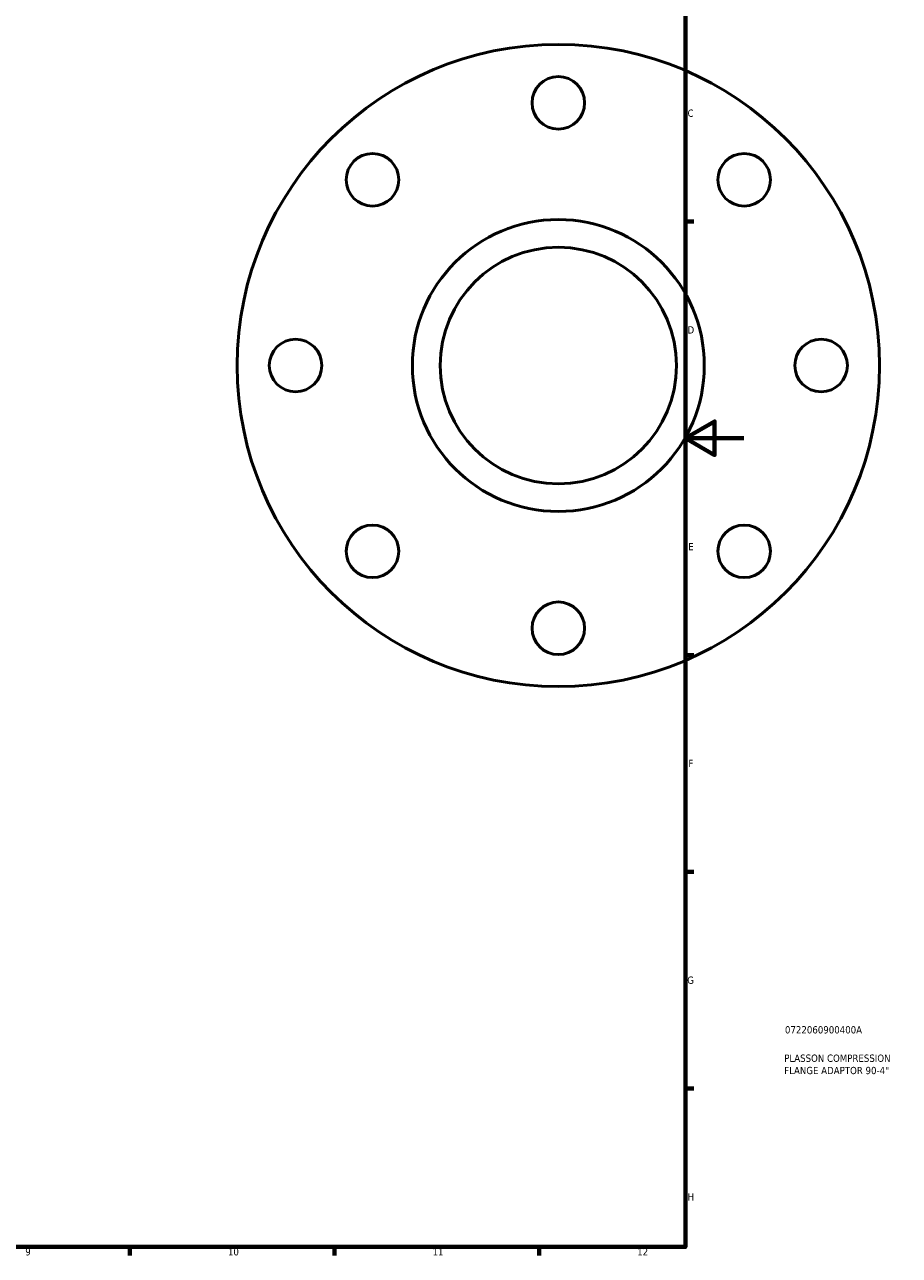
# Model space of a CAD drawing. Header units: millimetres. Extents: x -124 to 940, y -110 to 792.
# Tile 4 of 6: x 595 to 894, y 17 to 439. Entities that reach past the tile are written whole.
import ezdxf

# ---------------------------------------------------------------- set-up
doc = ezdxf.new("R2010")
doc.units = ezdxf.units.MM
for name, color, linetype, lineweight in [('Border (ISO)', 7, 'Continuous', 70), ('Title (ISO)', 7, 'Continuous', 50), ('Visible (ISO)', 7, 'Continuous', 50)]:
    doc.layers.add(name, color=color, linetype=linetype, lineweight=lineweight)
doc.styles.add('Note Text (ISO)', font='tahoma.ttf')

# ---------------------------------------------------------------- blocks, each defined once
blk = doc.blocks.new('Borders Default Border')
at = {"layer": 'Border (ISO)'}
for p, q in [((821, 371.25), (823.9, 371.25)), ((821, 222.75), (823.9, 222.75)), ((821, 148.5), (823.9, 148.5)), ((821, 74.25), (823.9, 74.25)), ((630.75, 20), (630.75, 17.1)), ((700.83, 20), (700.83, 17.1)), ((770.92, 20), (770.92, 17.1))]:
    blk.add_line(p, q, dxfattribs=at)
at = {"layer": 'Border (ISO)', "flags": 128}
for points in [[(20, 20), (20, 574), (821, 574), (821, 20), (20, 20)], [(841, 297), (821, 297), (831, 302.77), (831, 291.23), (821, 297)]]:
    blk.add_lwpolyline(points, dxfattribs=at)
at = {"layer": 'Border (ISO)', "color": 232, "true_color": 0xca0064, "char_height": 2.5, "attachment_point": 7, "style": 'Note Text (ISO)'}
for s, insert in [('C', (821.73, 407.08)), ('D', (821.73, 332.88)), ('E', (821.94, 258.63)), ('F', (822, 184.38)), ('G', (821.61, 110.08)), ('H', (821.74, 35.88)), ('9', (594.88, 17.05)), ('10', (664.29, 17.05)), ('11', (734.37, 17.1)), ('12', (804.46, 17.1))]:
    blk.add_mtext(s, dxfattribs=dict(at, insert=insert))
blk = doc.blocks.new('Title Blocks ISO')
at = {"layer": 'Title (ISO)', "color": 232, "true_color": 0xca0064, "style": 'Note Text (ISO)'}
for tag, p in [('PART_NUMBER_001', (34.08, 73.13)), ('DESCRIPTION_001', (33.84, 63.4)), ('DESCRIPTION_002', (33.84, 59.18))]:
    blk.add_attdef(tag, p, '', height=2.5, dxfattribs=at)

msp = doc.modelspace()

# ---------------------------------------------------------------- linework, layer by layer
at = {"layer": 'Visible (ISO)'}
for centre, radius in [((777.464, 321.927), 110), ((777.464, 411.927), 9), ((713.824, 385.567), 9), ((841.103, 385.567), 9), ((777.464, 321.927), 50), ((777.464, 321.927), 40.5), ((687.464, 321.927), 9), ((867.464, 321.927), 9), ((713.824, 258.288), 9), ((841.103, 258.288), 9), ((777.464, 231.927), 9)]:
    msp.add_circle(centre, radius, dxfattribs=at)

# ---------------------------------------------------------------- block references
msp.add_blockref('Borders Default Border', (0, 0))
msp.add_blockref('Title Blocks ISO', (821, 20)).add_auto_attribs({'PART_NUMBER_001': '0722060900400A', 'DESCRIPTION_001': 'PLASSON COMPRESSION', 'DESCRIPTION_002': 'FLANGE ADAPTOR 90-4"'})

doc.saveas('drawing.dxf')
